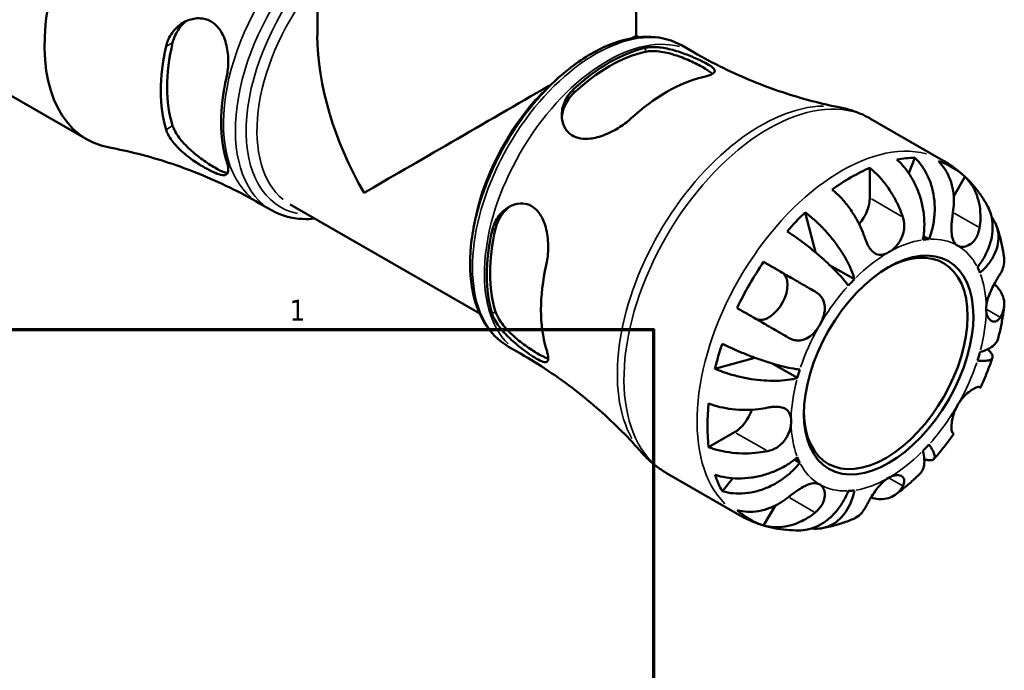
# Model space of a CAD drawing. Header units: inches. Extents: x 0.1 to 36.2, y -4.8 to 24.8.
# Tile 11 of 12: x 30.6 to 35.1, y 19.5 to 22.4. Entities that reach past the tile are written whole.
import ezdxf

# ---------------------------------------------------------------- set-up
doc = ezdxf.new("R2010")
doc.units = ezdxf.units.IN
doc.header["$MEASUREMENT"] = 0
for name, color, linetype, lineweight in [('Border (ANSI)', 7, 'Continuous', 70), ('Visible (ANSI)', 7, 'Continuous', 50), ('Visible Narrow (ANSI)', 7, 'Continuous', 35)]:
    doc.layers.add(name, color=color, linetype=linetype, lineweight=lineweight)
doc.styles.add('Note Text (ANSI)', font='tahoma.ttf')

# ---------------------------------------------------------------- blocks, each defined once
blk = doc.blocks.new('Borders Default Border')
at = {"layer": 'Border (ANSI)', "flags": 128}
blk.add_lwpolyline([(0.5, 1), (0.5, 21), (33.5, 21), (33.5, 1), (0.5, 1)], dxfattribs=at)
at = {"layer": 'Border (ANSI)', "color": 5, "true_color": 0x0000ff, "insert": (31.8537, 21.04), "char_height": 0.0945, "attachment_point": 7, "style": 'Note Text (ANSI)'}
blk.add_mtext('1', dxfattribs=at)

msp = doc.modelspace()

# ---------------------------------------------------------------- linework, layer by layer
at = {"layer": 'Visible (ANSI)'}
for p, q in [((31.9791, 22.3294), (31.9791, 22.7191)), ((33.4221, 22.3294), (33.4221, 22.7191)), ((33.4221, 22.3294), (33.4338, 22.3228)), ((33.6294, 22.2848), (33.6834, 22.2537)), ((30.5887, 22.0611), (30.9371, 21.8605)), ((34.482, 21.9539), (34.8126, 21.7636)), ((34.6823, 21.7767), (34.6549, 21.7073)), ((34.4787, 21.7313), (34.4787, 21.595)), ((34.9093, 21.6915), (34.8582, 21.6029)), ((31.7179, 21.571), (31.7719, 21.5399)), ((31.8562, 21.5661), (32.7137, 21.0723)), ((34.1861, 21.5299), (34.2324, 21.3495)), ((34.7463, 21.4089), (34.7218, 21.423)), ((33.9983, 21.3061), (34.0816, 21.2577)), ((34.4088, 21.2277), (34.297, 21.292)), ((32.8446, 20.9221), (32.8986, 20.891)), ((33.9582, 20.8727), (33.7778, 20.8228)), ((34.1508, 20.7808), (34.0367, 20.8465)), ((33.8672, 20.5359), (33.7494, 20.4681)), ((34.1621, 20.3971), (34.1376, 20.4113)), ((33.5588, 20.3508), (33.8894, 20.1604)), ((33.8582, 20.3272), (33.8115, 20.2685)), ((34.0499, 20.2029), (33.9983, 20.1136))]:
    msp.add_line(p, q, dxfattribs=at)
for centre, major_axis, ratio, start_param, end_param in [((31.3987, 22.6621), (0.4616, 0.8016), 0.578093, 0.012158, 3.34209), ((32.7006, 21.9123), (-0.5107, 0.8834), 0.576978, 0.784431, 1.569829), ((32.7006, 21.9123), (0.7215, 0.4171), 0.001672, 0.000967, 0.234841), ((31.8406, 22.4076), (0.4022, 0.6983), 0.578093, 2.064319, 2.644203), ((31.8406, 22.4076), (0.3819, 0.6632), 0.578093, 2.048469, 2.660052), ((33.3015, 21.5663), (0.3924, 0.6814), 0.578093, 0.486083, 1.080846), ((33.3015, 21.5663), (0.3819, 0.6632), 0.578093, 0.477673, 1.089256), ((32.0998, 22.2584), (-0.3924, -0.6814), 0.578093, 5.198472, 5.793235), ((33.5607, 21.4171), (-0.4022, -0.6983), 0.578093, 3.635115, 4.214999), ((32.7006, 21.9123), (0.7215, 0.4171), 0.001672, 1.103518, 2.355228), ((34.3936, 20.9375), (0.4586, 0.7963), 0.578093, 0.323078, 0.458452), ((34.3936, 20.9375), (0.4586, 0.7963), 0.578093, 6.149835, 6.412668), ((34.3936, 20.9375), (0.4586, 0.7963), 0.578093, 0.652048, 0.914881), ((34.3936, 21.546), (-0.0601, -0.1043), 0.578093, 1.225147, 2.354261), ((34.3936, 20.9375), (0.4586, 0.7963), 0.578093, 1.108477, 1.243851), ((33.3015, 21.5663), (0.3924, 0.6814), 0.578093, 2.056879, 2.651642), ((33.3015, 21.5663), (0.3819, 0.6632), 0.578093, 2.048469, 2.660052), ((34.5508, 20.8469), (0.2613, 0.4538), 0.578093, 2.371706, 7.053072), ((34.5639, 20.8394), (0.3114, 0.5407), 0.578093, 0.357192, 0.424339), ((34.3936, 20.9375), (0.4586, 0.7963), 0.578093, 1.437446, 1.700279), ((33.5607, 21.4171), (-0.4022, -0.6983), 0.578093, 5.205911, 5.785795), ((34.0214, 21.1534), (0.0601, 0.1043), 0.578093, 3.20583, 6.281252), ((34.5639, 20.8394), (0.3114, 0.5407), 0.578093, 5.854979, 5.922126), ((34.5639, 20.8394), (-0.3114, -0.5407), 0.578093, 4.284183, 4.35133), ((34.3936, 20.9375), (0.4586, 0.7963), 0.578093, 1.893875, 2.029249), ((34.5639, 20.8394), (0.3114, 0.5407), 0.578093, 5.069581, 5.136728), ((34.5639, 20.8394), (-0.3114, -0.5407), 0.578093, 5.069581, 5.136728), ((34.3936, 20.9375), (0.4586, 0.7963), 0.578093, 2.222845, 2.485677), ((33.8672, 20.6343), (-0.0601, -0.1043), 0.578093, 0.783464, 1.919861), ((34.5639, 20.8394), (0.3114, 0.5407), 0.578093, 4.284183, 4.35133), ((34.5639, 20.8394), (-0.3114, -0.5407), 0.578093, 5.854979, 5.922126), ((34.3936, 20.9375), (-0.4586, -0.7963), 0.578093, 5.820866, 5.956239), ((34.5639, 20.8394), (-0.3114, -0.5407), 0.578093, 0.357192, 0.424339), ((34.3936, 20.9375), (-0.4586, -0.7963), 0.578093, 6.149835, 6.412668)]:
    msp.add_ellipse(centre, major_axis=major_axis, ratio=ratio, start_param=start_param, end_param=end_param, dxfattribs=at)
msp.add_ellipse((34.5639, 20.8394), major_axis=(0.2705, 0.4698), ratio=0.578093, dxfattribs=at)
for points, knots in [([(31.2945, 22.2815), (31.2964, 22.29), (31.299, 22.2983), (31.3103, 22.3269), (31.3223, 22.3454), (31.3529, 22.3772), (31.3719, 22.3901), (31.411, 22.4059), (31.4309, 22.4095), (31.4655, 22.407), (31.48, 22.4031), (31.5062, 22.3896), (31.5177, 22.3805), (31.5399, 22.3555), (31.5496, 22.3391), (31.5661, 22.2983), (31.5716, 22.2733), (31.577, 22.2215), (31.5766, 22.1945), (31.572, 22.1592), (31.5703, 22.1498), (31.5682, 22.1406)], [-1.650504, -1.650504, -1.650504, -1.650504, -1.578252, -1.578252, -1.390969, -1.390969, -1.191276, -1.191276, -1.009245, -1.009245, -0.871368, -0.871368, -0.740909, -0.740909, -0.583385, -0.583385, -0.388393, -0.388393, -0.185207, -0.185207, -0.107611, -0.107611, -0.107611, -0.107611]), ([(31.3245, 22.2988), (31.3299, 22.3215), (31.34, 22.3438), (31.3637, 22.3758), (31.3754, 22.3873), (31.3878, 22.3964)], [-0.7367736, -0.7367736, -0.7367736, -0.7367736, -0.5452534, -0.5452534, -0.4095009, -0.4095009, -0.4095009, -0.4095009]), ([(33.6294, 22.2848), (33.5872, 22.3091), (33.539, 22.3224), (33.4342, 22.3267), (33.3773, 22.3167), (33.2593, 22.2737), (33.198, 22.2396), (33.0789, 22.1509), (33.021, 22.0963), (32.9149, 21.9724), (32.8665, 21.9033), (32.7838, 21.7575), (32.7495, 21.6808), (32.6982, 21.5272), (32.6813, 21.4503), (32.6669, 21.3035), (32.6696, 21.2336), (32.6952, 21.1083), (32.7181, 21.0528), (32.7765, 20.9721), (32.8082, 20.9431), (32.8446, 20.9221)], [5.499721, 5.499721, 5.499721, 5.499721, 5.792936, 5.792936, 6.101946, 6.101946, 6.42768, 6.42768, 6.755542, 6.755542, 7.0821, 7.0821, 7.408096, 7.408096, 7.734733, 7.734733, 8.062654, 8.062654, 8.387773, 8.387773, 8.641314, 8.641314, 8.641314, 8.641314]), ([(33.4645, 22.2747), (33.4704, 22.2761), (33.4767, 22.277), (33.5018, 22.2792), (33.5227, 22.278), (33.5666, 22.2708), (33.5896, 22.2648), (33.6333, 22.2508), (33.6538, 22.243), (33.6887, 22.2284), (33.7031, 22.2219), (33.729, 22.2093), (33.7401, 22.2034), (33.7608, 22.191), (33.7687, 22.1851), (33.7787, 22.173), (33.7787, 22.1673), (33.7684, 22.157), (33.7587, 22.1523), (33.7384, 22.1459), (33.7314, 22.144), (33.7236, 22.1422)], [-1.633437, -1.633437, -1.633437, -1.633437, -1.566387, -1.566387, -1.37957, -1.37957, -1.194247, -1.194247, -1.02752, -1.02752, -0.895173, -0.895173, -0.762136, -0.762136, -0.592512, -0.592512, -0.379303, -0.379303, -0.179073, -0.179073, -0.091234, -0.091234, -0.091234, -0.091234]), ([(33.4645, 22.2568), (33.4814, 22.2604), (33.5027, 22.2609), (33.5488, 22.2555), (33.5737, 22.2496), (33.619, 22.2353), (33.6426, 22.2262), (33.6867, 22.2065), (33.7072, 22.196), (33.74, 22.1771), (33.754, 22.1678), (33.7643, 22.1586), (33.7653, 22.1577), (33.7663, 22.1568)], [0.7097623, 0.7097623, 0.7097623, 0.7097623, 0.9012825, 0.9012825, 1.0928028, 1.0928028, 1.2696693, 1.2696693, 1.4465359, 1.4465359, 1.6234025, 1.6234025, 1.6444877, 1.6444877, 1.6444877, 1.6444877]), ([(33.6834, 22.2537), (33.7266, 22.2289), (33.7706, 22.2054), (33.8597, 22.1619), (33.9046, 22.1418), (33.9947, 22.105), (34.0398, 22.0883), (34.1293, 22.0585), (34.1737, 22.0453), (34.2611, 22.0224), (34.3042, 22.0126), (34.3461, 22.0044)], [5.4997209, 5.4997209, 5.4997209, 5.4997209, 5.5387911, 5.5387911, 5.5778613, 5.5778613, 5.6169315, 5.6169315, 5.6560017, 5.6560017, 5.695072, 5.695072, 5.695072, 5.695072]), ([(33.3978, 21.9546), (33.3913, 21.9486), (33.3844, 21.9428), (33.3589, 21.9228), (33.3385, 21.9097), (33.294, 21.8863), (33.2696, 21.8764), (33.2235, 21.8645), (33.2016, 21.8618), (33.1658, 21.8648), (33.1515, 21.8685), (33.1268, 21.8809), (33.1166, 21.8891), (33.0984, 21.9114), (33.0917, 21.9259), (33.0836, 21.9613), (33.084, 21.9826), (33.0942, 22.0254), (33.1044, 22.0467), (33.1249, 22.0733), (33.1314, 22.0804), (33.1386, 22.0871)], [-1.647083, -1.647083, -1.647083, -1.647083, -1.57399, -1.57399, -1.390439, -1.390439, -1.190465, -1.190465, -1.007859, -1.007859, -0.870138, -0.870138, -0.740397, -0.740397, -0.584174, -0.584174, -0.389083, -0.389083, -0.185443, -0.185443, -0.104162, -0.104162, -0.104162, -0.104162]), ([(33.0853, 21.9602), (33.0865, 21.9772), (33.0908, 21.995), (33.1074, 22.0333), (33.1217, 22.0532), (33.1386, 22.0691)], [0.3930817, 0.3930817, 0.3930817, 0.3930817, 0.5452534, 0.5452534, 0.7367736, 0.7367736, 0.7367736, 0.7367736]), ([(34.482, 21.9539), (34.4736, 21.9588), (34.4649, 21.9634), (34.4475, 21.9719), (34.4386, 21.9759), (34.4206, 21.9833), (34.4115, 21.9866), (34.393, 21.9928), (34.3837, 21.9955), (34.365, 22.0005), (34.3556, 22.0026), (34.3461, 22.0044)], [5.4997209, 5.4997209, 5.4997209, 5.4997209, 5.5387911, 5.5387911, 5.5778613, 5.5778613, 5.6169315, 5.6169315, 5.6560017, 5.6560017, 5.695072, 5.695072, 5.695072, 5.695072]), ([(31.5736, 21.7088), (31.5693, 21.709), (31.5641, 21.71), (31.5463, 21.7158), (31.5313, 21.7232), (31.4985, 21.7421), (31.4791, 21.7546), (31.44, 21.7829), (31.4203, 21.7988), (31.3853, 21.8309), (31.3677, 21.8495), (31.34, 21.8868), (31.3299, 21.9056), (31.3245, 21.9221)], [1.177716, 1.177716, 1.177716, 1.177716, 1.269669, 1.269669, 1.446536, 1.446536, 1.623402, 1.623402, 1.800269, 1.800269, 1.991789, 1.991789, 2.183309, 2.183309, 2.183309, 2.183309]), ([(31.5682, 21.7639), (31.5697, 21.7591), (31.571, 21.7545), (31.5755, 21.7362), (31.5768, 21.7249), (31.5744, 21.7066), (31.5699, 21.7007), (31.5548, 21.6975), (31.5455, 21.6988), (31.524, 21.7057), (31.5128, 21.7103), (31.4875, 21.7226), (31.4738, 21.73), (31.4411, 21.7494), (31.4223, 21.7618), (31.3818, 21.7917), (31.3607, 21.8098), (31.3265, 21.8462), (31.3129, 21.8644), (31.2998, 21.89), (31.2967, 21.8975), (31.2945, 21.9048)], [-1.636739, -1.636739, -1.636739, -1.636739, -1.581285, -1.581285, -1.403823, -1.403823, -1.196099, -1.196099, -1.029644, -1.029644, -0.896961, -0.896961, -0.763085, -0.763085, -0.59209, -0.59209, -0.378442, -0.378442, -0.178804, -0.178804, -0.094753, -0.094753, -0.094753, -0.094753]), ([(31.0387, 21.8234), (31.0814, 21.8154), (31.1254, 21.8058), (31.2148, 21.783), (31.2603, 21.7698), (31.352, 21.7398), (31.3983, 21.7229), (31.4907, 21.6855), (31.5369, 21.665), (31.6283, 21.6205), (31.6736, 21.5965), (31.7179, 21.571)], [3.7245599, 3.7245599, 3.7245599, 3.7245599, 3.7646594, 3.7646594, 3.8047588, 3.8047588, 3.8448582, 3.8448582, 3.8849577, 3.8849577, 3.9250571, 3.9250571, 3.9250571, 3.9250571]), ([(34.7189, 21.4063), (34.7223, 21.423), (34.7246, 21.442), (34.726, 21.4809), (34.7252, 21.5009), (34.7212, 21.5375), (34.7177, 21.5575), (34.7078, 21.5969), (34.7013, 21.6162), (34.6874, 21.6504), (34.6787, 21.6685), (34.6588, 21.7023), (34.6478, 21.7181), (34.6263, 21.7445), (34.614, 21.7575), (34.6011, 21.7689)], [3.4105526, 3.4105526, 3.4105526, 3.4105526, 3.5529946, 3.5529946, 3.6954366, 3.6954366, 3.837344, 3.837344, 3.9792514, 3.9792514, 4.1208328, 4.1208328, 4.2624142, 4.2624142, 4.4001446, 4.4001446, 4.4001446, 4.4001446]), ([(34.6823, 21.7767), (34.6945, 21.7653), (34.7057, 21.7522), (34.7246, 21.7256), (34.734, 21.7096), (34.7497, 21.6754), (34.7561, 21.6571), (34.7652, 21.6224), (34.7688, 21.6028), (34.7726, 21.5628), (34.7728, 21.5425), (34.7705, 21.5053), (34.7678, 21.485), (34.759, 21.4453), (34.753, 21.4259), (34.7463, 21.4089)], [0.1450627, 0.1450627, 0.1450627, 0.1450627, 0.2827931, 0.2827931, 0.4243745, 0.4243745, 0.5659559, 0.5659559, 0.7078633, 0.7078633, 0.8497707, 0.8497707, 0.9922127, 0.9922127, 1.1346547, 1.1346547, 1.1346547, 1.1346547]), ([(34.855, 21.531), (34.8571, 21.5446), (34.8584, 21.5588), (34.8593, 21.5922), (34.858, 21.6112), (34.8526, 21.6448), (34.8481, 21.6625), (34.8356, 21.6958), (34.8276, 21.7114), (34.8108, 21.7373), (34.8005, 21.7501), (34.7889, 21.7613)], [3.7718763, 3.7718763, 3.7718763, 3.7718763, 3.8754858, 3.8754858, 4.0182398, 4.0182398, 4.1598984, 4.1598984, 4.3015569, 4.3015569, 4.4385695, 4.4385695, 4.4385695, 4.4385695]), ([(35.0085, 21.564), (34.9996, 21.5798), (34.9898, 21.5953), (34.9686, 21.6255), (34.9571, 21.6403), (34.9325, 21.6686), (34.9193, 21.6823), (34.8913, 21.7082), (34.8765, 21.7205), (34.8455, 21.7433), (34.8294, 21.7539), (34.8126, 21.7636)], [5.1710891, 5.1710891, 5.1710891, 5.1710891, 5.2368155, 5.2368155, 5.3025418, 5.3025418, 5.3682682, 5.3682682, 5.4339945, 5.4339945, 5.4997209, 5.4997209, 5.4997209, 5.4997209]), ([(34.4787, 21.7313), (34.4923, 21.7202), (34.5056, 21.7077), (34.5294, 21.6825), (34.5422, 21.6674), (34.566, 21.6352), (34.577, 21.6181), (34.5956, 21.5858), (34.6049, 21.5675), (34.6187, 21.5355), (34.6238, 21.522), (34.6281, 21.509)], [0.1450696, 0.1450696, 0.1450696, 0.1450696, 0.2820822, 0.2820822, 0.4237407, 0.4237407, 0.5653993, 0.5653993, 0.7081533, 0.7081533, 0.8117628, 0.8117628, 0.8117628, 0.8117628]), ([(34.9093, 21.6915), (34.9209, 21.6802), (34.9312, 21.6674), (34.948, 21.6415), (34.956, 21.6259), (34.9685, 21.5927), (34.973, 21.575), (34.9784, 21.5413), (34.9797, 21.5223), (34.9788, 21.4889), (34.9775, 21.4747), (34.9754, 21.4611)], [0.1450696, 0.1450696, 0.1450696, 0.1450696, 0.2820822, 0.2820822, 0.4237407, 0.4237407, 0.5653993, 0.5653993, 0.7081533, 0.7081533, 0.8117628, 0.8117628, 0.8117628, 0.8117628]), ([(34.4578, 21.411), (34.4535, 21.4239), (34.4484, 21.4375), (34.4346, 21.4694), (34.4253, 21.4877), (34.4067, 21.5201), (34.3957, 21.5371), (34.3719, 21.5693), (34.3591, 21.5844), (34.3353, 21.6097), (34.322, 21.6221), (34.3084, 21.6332)], [3.7718763, 3.7718763, 3.7718763, 3.7718763, 3.8754858, 3.8754858, 4.0182398, 4.0182398, 4.1598984, 4.1598984, 4.3015569, 4.3015569, 4.4385695, 4.4385695, 4.4385695, 4.4385695]), ([(32.77, 21.4486), (32.7718, 21.4565), (32.7741, 21.4641), (32.7847, 21.4923), (32.7962, 21.5108), (32.8244, 21.5413), (32.841, 21.5533), (32.875, 21.5678), (32.892, 21.5712), (32.9221, 21.5693), (32.9349, 21.5657), (32.9588, 21.5529), (32.9695, 21.5438), (32.9906, 21.5181), (32.9998, 21.5004), (33.0153, 21.4564), (33.0203, 21.4291), (33.0242, 21.3751), (33.0234, 21.3485), (33.0188, 21.3121), (33.017, 21.3013), (33.0147, 21.291)], [-1.633437, -1.633437, -1.633437, -1.633437, -1.566387, -1.566387, -1.37957, -1.37957, -1.194247, -1.194247, -1.02752, -1.02752, -0.895173, -0.895173, -0.762136, -0.762136, -0.592512, -0.592512, -0.379303, -0.379303, -0.179073, -0.179073, -0.091234, -0.091234, -0.091234, -0.091234]), ([(34.9656, 21.2817), (34.977, 21.296), (34.9881, 21.3123), (35.0069, 21.3462), (35.0145, 21.3637), (35.0254, 21.3959), (35.0298, 21.4136), (35.0344, 21.4486), (35.0348, 21.466), (35.0322, 21.4968), (35.0291, 21.5132), (35.02, 21.5413), (35.0146, 21.5533), (35.0085, 21.564)], [3.4105526, 3.4105526, 3.4105526, 3.4105526, 3.5529946, 3.5529946, 3.6954366, 3.6954366, 3.837344, 3.837344, 3.9792514, 3.9792514, 4.1208328, 4.1208328, 4.2358853, 4.2358853, 4.2358853, 4.2358853]), ([(31.7719, 21.5399), (31.8141, 21.5156), (31.8623, 21.5023), (31.9311, 21.4995), (31.9492, 21.5001), (31.9675, 21.5019)], [2.3581282, 2.3581282, 2.3581282, 2.3581282, 2.651343, 2.651343, 2.7533333, 2.7533333, 2.7533333, 2.7533333]), ([(32.7855, 21.4575), (32.7908, 21.4802), (32.801, 21.5025), (32.8259, 21.5362), (32.8394, 21.5489), (32.8536, 21.5585)], [0.7097623, 0.7097623, 0.7097623, 0.7097623, 0.9012825, 0.9012825, 1.054488, 1.054488, 1.054488, 1.054488]), ([(34.1861, 21.5299), (34.2005, 21.5193), (34.2148, 21.5075), (34.2413, 21.4841), (34.2557, 21.4702), (34.2835, 21.4409), (34.2969, 21.4256), (34.3201, 21.3967), (34.3321, 21.3806), (34.354, 21.3481), (34.3639, 21.3317), (34.3801, 21.3022), (34.3879, 21.2862), (34.4006, 21.2554), (34.4055, 21.2406), (34.4088, 21.2277)], [0.1450627, 0.1450627, 0.1450627, 0.1450627, 0.2827931, 0.2827931, 0.4243745, 0.4243745, 0.5659559, 0.5659559, 0.7078633, 0.7078633, 0.8497707, 0.8497707, 0.9922127, 0.9922127, 1.1346547, 1.1346547, 1.1346547, 1.1346547]), ([(34.8759, 21.3798), (34.8716, 21.3822), (34.8678, 21.3855), (34.861, 21.3937), (34.8581, 21.3988), (34.8525, 21.4129), (34.8503, 21.4226), (34.8481, 21.4439), (34.8479, 21.4552), (34.8486, 21.4752), (34.8492, 21.4837), (34.8508, 21.5005), (34.8518, 21.5087), (34.8535, 21.5217), (34.8542, 21.5264), (34.855, 21.531)], [0, 0, 0, 0, 0.0649002, 0.0649002, 0.1342346, 0.1342346, 0.2334593, 0.2334593, 0.3268314, 0.3268314, 0.3920812, 0.3920812, 0.4555741, 0.4555741, 0.4925727, 0.4925727, 0.4925727, 0.4925727]), ([(34.6281, 21.509), (34.6282, 21.5087), (34.6283, 21.5083), (34.6305, 21.5015), (34.6321, 21.4948), (34.6341, 21.4821), (34.6345, 21.476), (34.6346, 21.4626), (34.634, 21.4552), (34.6306, 21.4353), (34.6265, 21.4231), (34.6144, 21.3983), (34.606, 21.3864), (34.5863, 21.365), (34.5751, 21.356), (34.5639, 21.3495)], [-0.4957971, -0.4957971, -0.4957971, -0.4957971, -0.4929032, -0.4929032, -0.4382918, -0.4382918, -0.3907092, -0.3907092, -0.333219, -0.333219, -0.2348647, -0.2348647, -0.1213705, -0.1213705, 0, 0, 0, 0]), ([(35.0291, 21.5101), (35.0318, 21.5066), (35.0343, 21.503), (35.0439, 21.4883), (35.0502, 21.4752), (35.0585, 21.448), (35.0606, 21.4338), (35.0612, 21.4074), (35.0597, 21.3927), (35.0525, 21.3632), (35.0468, 21.3486), (35.0333, 21.3221), (35.0242, 21.3079), (35.0024, 21.2807), (34.9897, 21.2677), (34.9769, 21.2565)], [0.2384591, 0.2384591, 0.2384591, 0.2384591, 0.2827931, 0.2827931, 0.4243745, 0.4243745, 0.5659559, 0.5659559, 0.7078633, 0.7078633, 0.8497707, 0.8497707, 0.9922127, 0.9922127, 1.1346547, 1.1346547, 1.1346547, 1.1346547]), ([(34.3814, 21.1988), (34.3747, 21.2081), (34.3661, 21.219), (34.3462, 21.2422), (34.3348, 21.2544), (34.3124, 21.2773), (34.2992, 21.2902), (34.2711, 21.3162), (34.2562, 21.3293), (34.2282, 21.3531), (34.2125, 21.366), (34.1806, 21.3909), (34.1644, 21.403), (34.1354, 21.4238), (34.12, 21.4344), (34.1049, 21.4442)], [3.4105526, 3.4105526, 3.4105526, 3.4105526, 3.5529946, 3.5529946, 3.6954366, 3.6954366, 3.837344, 3.837344, 3.9792514, 3.9792514, 4.1208328, 4.1208328, 4.2624142, 4.2624142, 4.4001446, 4.4001446, 4.4001446, 4.4001446]), ([(34.9754, 21.4611), (34.9746, 21.4564), (34.9737, 21.4517), (34.9705, 21.4395), (34.968, 21.4322), (34.9615, 21.4182), (34.9577, 21.4116), (34.9472, 21.3976), (34.9403, 21.3909), (34.9233, 21.3793), (34.9132, 21.3755), (34.8933, 21.3733), (34.8838, 21.3751), (34.8759, 21.3798)], [-0.4928721, -0.4928721, -0.4928721, -0.4928721, -0.4551367, -0.4551367, -0.3918022, -0.3918022, -0.3264501, -0.3264501, -0.2361808, -0.2361808, -0.121278, -0.121278, 0, 0, 0, 0]), ([(35.0862, 21.3251), (35.085, 21.3346), (35.0835, 21.3442), (35.0802, 21.3633), (35.0784, 21.3729), (35.0743, 21.3919), (35.0721, 21.4014), (35.0672, 21.4204), (35.0645, 21.4299), (35.0588, 21.4488), (35.0557, 21.4582), (35.0524, 21.4676)], [4.85396, 4.85396, 4.85396, 4.85396, 4.8912995, 4.8912995, 4.9286391, 4.9286391, 4.9659786, 4.9659786, 5.0033181, 5.0033181, 5.0406577, 5.0406577, 5.0406577, 5.0406577]), ([(34.5639, 21.3495), (34.557, 21.3456), (34.5502, 21.3426), (34.5361, 21.3385), (34.529, 21.3377), (34.5122, 21.3391), (34.5031, 21.3429), (34.489, 21.3542), (34.4837, 21.36), (34.4757, 21.3714), (34.4728, 21.3763), (34.4675, 21.3864), (34.4652, 21.3915), (34.4611, 21.4014), (34.4594, 21.4061), (34.4578, 21.411)], [0, 0, 0, 0, 0.0739706, 0.0739706, 0.1553558, 0.1553558, 0.272926, 0.272926, 0.3523339, 0.3523339, 0.4033426, 0.4033426, 0.4503677, 0.4503677, 0.4901207, 0.4901207, 0.4901207, 0.4901207]), ([(33.9983, 21.3061), (34.0138, 21.2971), (34.0301, 21.2877), (34.061, 21.2699), (34.0785, 21.2598), (34.1136, 21.2396), (34.1312, 21.2294), (34.163, 21.211), (34.1802, 21.2011), (34.2087, 21.1846), (34.2203, 21.1779), (34.231, 21.1717)], [0.1450696, 0.1450696, 0.1450696, 0.1450696, 0.2820822, 0.2820822, 0.4237407, 0.4237407, 0.5653993, 0.5653993, 0.7081533, 0.7081533, 0.8117628, 0.8117628, 0.8117628, 0.8117628]), ([(35.0693, 21.253), (35.0741, 21.2607), (35.0781, 21.2689), (35.0851, 21.2888), (35.0871, 21.3006), (35.0871, 21.3158), (35.0868, 21.3204), (35.0862, 21.3251)], [3.7718763, 3.7718763, 3.7718763, 3.7718763, 3.8754858, 3.8754858, 4.0182398, 4.0182398, 4.0768073, 4.0768073, 4.0768073, 4.0768073]), ([(35.0051, 21.0935), (35.0051, 21.1006), (35.0058, 21.1081), (35.0085, 21.1242), (35.0106, 21.1328), (35.0179, 21.1559), (35.024, 21.1704), (35.0356, 21.1942), (35.0406, 21.2037), (35.0491, 21.2191), (35.0527, 21.2253), (35.0595, 21.2368), (35.0627, 21.2422), (35.0669, 21.2491), (35.0682, 21.2511), (35.0693, 21.253)], [-2.1133292, -2.1133292, -2.1133292, -2.1133292, -2.0466916, -2.0466916, -1.9751602, -1.9751602, -1.8558215, -1.8558215, -1.7716513, -1.7716513, -1.7101269, -1.7101269, -1.6476957, -1.6476957, -1.6212134, -1.6212134, -1.6212134, -1.6212134]), ([(35.042, 21.2061), (35.0509, 21.1978), (35.0585, 21.1892), (35.0715, 21.171), (35.0776, 21.1598), (35.0854, 21.1369), (35.0872, 21.1252), (35.0871, 21.1037), (35.0851, 21.0919), (35.0781, 21.072), (35.0741, 21.0638), (35.0693, 21.0561)], [0.1634084, 0.1634084, 0.1634084, 0.1634084, 0.2820822, 0.2820822, 0.4237407, 0.4237407, 0.5653993, 0.5653993, 0.7081533, 0.7081533, 0.8117628, 0.8117628, 0.8117628, 0.8117628]), ([(34.231, 21.1717), (34.2347, 21.1695), (34.2383, 21.1672), (34.2473, 21.1604), (34.2524, 21.1556), (34.2613, 21.1448), (34.265, 21.1389), (34.272, 21.1236), (34.2743, 21.1139), (34.2759, 21.0908), (34.2742, 21.0772), (34.2662, 21.0487), (34.2599, 21.0342), (34.2519, 21.0204)], [-0.4928721, -0.4928721, -0.4928721, -0.4928721, -0.4551367, -0.4551367, -0.3918022, -0.3918022, -0.3264501, -0.3264501, -0.2361808, -0.2361808, -0.121278, -0.121278, 0, 0, 0, 0]), ([(33.0147, 20.9143), (33.0166, 20.9079), (33.0182, 20.902), (33.0227, 20.8827), (33.0239, 20.872), (33.0219, 20.8565), (33.0183, 20.8523), (33.0055, 20.8515), (32.9969, 20.8543), (32.9764, 20.8647), (32.966, 20.8709), (32.9429, 20.8859), (32.9306, 20.8944), (32.9023, 20.9155), (32.8863, 20.9281), (32.8515, 20.9581), (32.8332, 20.9758), (32.8013, 21.0125), (32.7879, 21.0317), (32.7751, 21.0576), (32.7722, 21.0648), (32.77, 21.0718)], [-1.647083, -1.647083, -1.647083, -1.647083, -1.57399, -1.57399, -1.390439, -1.390439, -1.190465, -1.190465, -1.007859, -1.007859, -0.870138, -0.870138, -0.740397, -0.740397, -0.584174, -0.584174, -0.389083, -0.389083, -0.185443, -0.185443, -0.104162, -0.104162, -0.104162, -0.104162]), ([(33.0233, 20.8694), (33.0219, 20.8698), (33.0205, 20.8702), (33.0073, 20.8745), (32.9923, 20.8819), (32.9758, 20.8913), (32.9594, 20.9008), (32.94, 20.9133), (32.9009, 20.9416), (32.8812, 20.9574), (32.8462, 20.9895), (32.8287, 21.0082), (32.801, 21.0455), (32.7908, 21.0643), (32.7855, 21.0808)], [-0.1992366, -0.1992366, -0.1992366, -0.1992366, -0.1768666, -0.1768666, 0, 0, 0, 0.1768666, 0.1768666, 0.3537331, 0.3537331, 0.5452534, 0.5452534, 0.7367736, 0.7367736, 0.7367736, 0.7367736]), ([(34.1106, 20.9631), (34.0999, 20.9693), (34.0882, 20.976), (34.0598, 20.9925), (34.0426, 21.0024), (34.0108, 21.0208), (33.9932, 21.031), (33.9581, 21.0513), (33.9406, 21.0614), (33.9097, 21.0792), (33.8934, 21.0885), (33.8779, 21.0975)], [3.7718763, 3.7718763, 3.7718763, 3.7718763, 3.8754858, 3.8754858, 4.0182398, 4.0182398, 4.1598984, 4.1598984, 4.3015569, 4.3015569, 4.4385695, 4.4385695, 4.4385695, 4.4385695]), ([(35.0693, 21.0561), (35.0675, 21.0532), (35.0656, 21.0505), (35.0605, 21.0446), (35.0573, 21.0418), (35.0503, 21.0376), (35.0466, 21.0363), (35.0375, 21.0354), (35.0321, 21.0368), (35.0209, 21.0438), (35.0154, 21.0506), (35.0074, 21.0688), (35.0051, 21.0804), (35.0051, 21.0935)], [-0.4934501, -0.4934501, -0.4934501, -0.4934501, -0.4521019, -0.4521019, -0.3912912, -0.3912912, -0.3271404, -0.3271404, -0.2360274, -0.2360274, -0.1212991, -0.1212991, 0, 0, 0, 0]), ([(35.0593, 20.9596), (35.0618, 20.9691), (35.0641, 20.9786), (35.0685, 20.9977), (35.0705, 21.0072), (35.0744, 21.0263), (35.0762, 21.0359), (35.0796, 21.055), (35.0811, 21.0646), (35.084, 21.0838), (35.0852, 21.0934), (35.0864, 21.1031)], [4.3776874, 4.3776874, 4.3776874, 4.3776874, 4.4152593, 4.4152593, 4.4528311, 4.4528311, 4.490403, 4.490403, 4.5279749, 4.5279749, 4.5655468, 4.5655468, 4.5655468, 4.5655468]), ([(34.2519, 21.0204), (34.2476, 21.0131), (34.2429, 21.006), (34.2324, 20.9921), (34.2266, 20.9855), (34.2116, 20.9711), (34.2021, 20.9642), (34.1826, 20.9545), (34.1728, 20.9516), (34.1557, 20.95), (34.1487, 20.9503), (34.135, 20.9527), (34.1283, 20.9547), (34.118, 20.9591), (34.1142, 20.961), (34.1106, 20.9631)], [0, 0, 0, 0, 0.0649002, 0.0649002, 0.1342346, 0.1342346, 0.2334593, 0.2334593, 0.3268314, 0.3268314, 0.3920812, 0.3920812, 0.4555741, 0.4555741, 0.4925727, 0.4925727, 0.4925727, 0.4925727]), ([(34.9769, 20.898), (34.9897, 20.9015), (35.0024, 20.9061), (35.0242, 20.9169), (35.0333, 20.9231), (35.0468, 20.9355), (35.0525, 20.9428), (35.0575, 20.9535), (35.0585, 20.9566), (35.0593, 20.9596)], [3.4105526, 3.4105526, 3.4105526, 3.4105526, 3.5529946, 3.5529946, 3.6954366, 3.6954366, 3.837344, 3.837344, 3.8914332, 3.8914332, 3.8914332, 3.8914332]), ([(33.8115, 20.936), (33.8275, 20.9279), (33.8445, 20.9198), (33.877, 20.9051), (33.8955, 20.8972), (33.933, 20.882), (33.9521, 20.8748), (33.9867, 20.8624), (34.0055, 20.8561), (34.042, 20.8448), (34.0597, 20.8398), (34.0908, 20.8318), (34.1071, 20.828), (34.137, 20.8222), (34.1508, 20.8202), (34.1621, 20.819)], [0.1450627, 0.1450627, 0.1450627, 0.1450627, 0.2827931, 0.2827931, 0.4243745, 0.4243745, 0.5659559, 0.5659559, 0.7078633, 0.7078633, 0.8497707, 0.8497707, 0.9922127, 0.9922127, 1.1346547, 1.1346547, 1.1346547, 1.1346547]), ([(35.0119, 20.9109), (35.0166, 20.9065), (35.0208, 20.9023), (35.0291, 20.8921), (35.0322, 20.8866), (35.0348, 20.8775), (35.0344, 20.8732), (35.0298, 20.8662), (35.0254, 20.8635), (35.0145, 20.8599), (35.0069, 20.8587), (34.9881, 20.858), (34.977, 20.8586), (34.9656, 20.8598)], [0.3313142, 0.3313142, 0.3313142, 0.3313142, 0.4243745, 0.4243745, 0.5659559, 0.5659559, 0.7078633, 0.7078633, 0.8497707, 0.8497707, 0.9922127, 0.9922127, 1.1346547, 1.1346547, 1.1346547, 1.1346547]), ([(33.4469, 20.4429), (33.4188, 20.4751), (33.3887, 20.5074), (33.325, 20.5715), (33.2913, 20.6034), (33.2206, 20.6658), (33.1836, 20.6964), (33.1065, 20.7559), (33.0666, 20.7847), (32.9842, 20.8398), (32.9419, 20.8661), (32.8986, 20.891)], [2.1627771, 2.1627771, 2.1627771, 2.1627771, 2.2018473, 2.2018473, 2.2409175, 2.2409175, 2.2799878, 2.2799878, 2.319058, 2.319058, 2.3581282, 2.3581282, 2.3581282, 2.3581282]), ([(34.9793, 20.7373), (34.9835, 20.7462), (34.9875, 20.7551), (34.9953, 20.7729), (34.9992, 20.7819), (35.0066, 20.7999), (35.0102, 20.8089), (35.0172, 20.827), (35.0207, 20.8361), (35.0273, 20.8544), (35.0305, 20.8635), (35.0336, 20.8727)], [4.0782174, 4.0782174, 4.0782174, 4.0782174, 4.1150242, 4.1150242, 4.1518309, 4.1518309, 4.1886377, 4.1886377, 4.2254445, 4.2254445, 4.2622512, 4.2622512, 4.2622512, 4.2622512]), ([(34.1508, 20.7808), (34.138, 20.7773), (34.1227, 20.7741), (34.0898, 20.7698), (34.0721, 20.7686), (34.0384, 20.7678), (34.0193, 20.7683), (33.9802, 20.771), (33.9602, 20.7734), (33.9236, 20.7791), (33.9036, 20.783), (33.8644, 20.7924), (33.8451, 20.798), (33.8116, 20.8091), (33.7942, 20.8156), (33.7778, 20.8228)], [3.4105526, 3.4105526, 3.4105526, 3.4105526, 3.5529946, 3.5529946, 3.6954366, 3.6954366, 3.837344, 3.837344, 3.9792514, 3.9792514, 4.1208328, 4.1208328, 4.2624142, 4.2624142, 4.4001446, 4.4001446, 4.4001446, 4.4001446]), ([(34.8759, 20.6583), (34.8801, 20.6657), (34.8848, 20.6728), (34.8952, 20.6867), (34.901, 20.6933), (34.9153, 20.7081), (34.924, 20.7156), (34.94, 20.7273), (34.9472, 20.7317), (34.9578, 20.737), (34.9617, 20.7385), (34.9681, 20.7403), (34.9706, 20.7407), (34.9737, 20.7404), (34.9746, 20.7401), (34.9754, 20.7397)], [0, 0, 0, 0, 0.0649002, 0.0649002, 0.1342346, 0.1342346, 0.2334593, 0.2334593, 0.3268314, 0.3268314, 0.3920812, 0.3920812, 0.4555741, 0.4555741, 0.4925727, 0.4925727, 0.4925727, 0.4925727]), ([(34.9754, 20.7397), (34.9775, 20.7385), (34.9788, 20.7377), (34.9797, 20.7371), (34.9784, 20.7378), (34.9752, 20.7396), (34.9747, 20.7399), (34.9741, 20.7402)], [3.7718763, 3.7718763, 3.7718763, 3.7718763, 3.8754858, 3.8754858, 4.0182398, 4.0182398, 4.043391, 4.043391, 4.043391, 4.043391]), ([(33.7494, 20.6649), (33.7658, 20.6587), (33.7832, 20.6535), (33.8171, 20.6455), (33.8365, 20.642), (33.8763, 20.6375), (33.8966, 20.6365), (33.9339, 20.6366), (33.9544, 20.6377), (33.9889, 20.6417), (34.0033, 20.644), (34.0166, 20.6468)], [0.1450696, 0.1450696, 0.1450696, 0.1450696, 0.2820822, 0.2820822, 0.4237407, 0.4237407, 0.5653993, 0.5653993, 0.7081533, 0.7081533, 0.8117628, 0.8117628, 0.8117628, 0.8117628]), ([(34.0166, 20.6468), (34.0217, 20.6478), (34.0268, 20.6487), (34.0391, 20.6503), (34.0462, 20.6509), (34.0602, 20.651), (34.0671, 20.6505), (34.0824, 20.6479), (34.0903, 20.6451), (34.1054, 20.6358), (34.1117, 20.6286), (34.1205, 20.6099), (34.1227, 20.5983), (34.1227, 20.5853)], [-0.4934501, -0.4934501, -0.4934501, -0.4934501, -0.4521019, -0.4521019, -0.3912912, -0.3912912, -0.3271404, -0.3271404, -0.2360274, -0.2360274, -0.1212991, -0.1212991, 0, 0, 0, 0]), ([(34.855, 20.5312), (34.8542, 20.5316), (34.8535, 20.5323), (34.8518, 20.5349), (34.8508, 20.5373), (34.8492, 20.5439), (34.8486, 20.548), (34.848, 20.5597), (34.8481, 20.5679), (34.8504, 20.5888), (34.853, 20.602), (34.8616, 20.63), (34.8679, 20.6446), (34.8759, 20.6583)], [-0.4928721, -0.4928721, -0.4928721, -0.4928721, -0.4551367, -0.4551367, -0.3918022, -0.3918022, -0.3264501, -0.3264501, -0.2361808, -0.2361808, -0.121278, -0.121278, 0, 0, 0, 0]), ([(34.1227, 20.5853), (34.1227, 20.5782), (34.122, 20.5706), (34.1192, 20.5546), (34.117, 20.5461), (34.1088, 20.5235), (34.1015, 20.5097), (34.0852, 20.4885), (34.0774, 20.4807), (34.0624, 20.469), (34.0557, 20.4647), (34.0415, 20.4574), (34.034, 20.4545), (34.0232, 20.4513), (34.0199, 20.4505), (34.0166, 20.4499)], [-2.1133292, -2.1133292, -2.1133292, -2.1133292, -2.0466916, -2.0466916, -1.9751602, -1.9751602, -1.8558215, -1.8558215, -1.7716513, -1.7716513, -1.7101269, -1.7101269, -1.6476957, -1.6476957, -1.6212134, -1.6212134, -1.6212134, -1.6212134]), ([(34.7688, 20.4142), (34.7752, 20.4214), (34.7815, 20.4288), (34.794, 20.4436), (34.8002, 20.4511), (34.8124, 20.4662), (34.8184, 20.4739), (34.8302, 20.4893), (34.8361, 20.4971), (34.8476, 20.5128), (34.8533, 20.5208), (34.8589, 20.5288)], [3.5917463, 3.5917463, 3.5917463, 3.5917463, 3.6285525, 3.6285525, 3.6653587, 3.6653587, 3.7021648, 3.7021648, 3.738971, 3.738971, 3.7757772, 3.7757772, 3.7757772, 3.7757772]), ([(34.8589, 20.5288), (34.8589, 20.5288), (34.8589, 20.5288), (34.8584, 20.5291), (34.8571, 20.5299), (34.855, 20.5312)], [0.6863937, 0.6863937, 0.6863937, 0.6863937, 0.7081533, 0.7081533, 0.8117628, 0.8117628, 0.8117628, 0.8117628]), ([(34.0166, 20.4499), (34.0033, 20.4471), (33.9889, 20.4448), (33.9544, 20.4408), (33.9339, 20.4397), (33.8966, 20.4396), (33.8763, 20.4406), (33.8365, 20.4451), (33.8171, 20.4486), (33.7832, 20.4566), (33.7658, 20.4618), (33.7494, 20.4681)], [3.7718763, 3.7718763, 3.7718763, 3.7718763, 3.8754858, 3.8754858, 4.0182398, 4.0182398, 4.1598984, 4.1598984, 4.3015569, 4.3015569, 4.4385695, 4.4385695, 4.4385695, 4.4385695]), ([(34.7064, 20.3484), (34.7087, 20.3506), (34.7108, 20.3531), (34.7177, 20.3629), (34.7212, 20.3715), (34.7252, 20.3895), (34.726, 20.4005), (34.7246, 20.4249), (34.7223, 20.4382), (34.7189, 20.4511)], [0.6531237, 0.6531237, 0.6531237, 0.6531237, 0.7078633, 0.7078633, 0.8497707, 0.8497707, 0.9922127, 0.9922127, 1.1346547, 1.1346547, 1.1346547, 1.1346547]), ([(34.7463, 20.48), (34.753, 20.4707), (34.759, 20.4612), (34.7678, 20.4446), (34.7705, 20.4373), (34.7728, 20.426), (34.7726, 20.4208), (34.7688, 20.4132), (34.7652, 20.4107), (34.7561, 20.4083), (34.7497, 20.4081), (34.7368, 20.4102), (34.7312, 20.4115), (34.7253, 20.4133)], [3.4105526, 3.4105526, 3.4105526, 3.4105526, 3.5529946, 3.5529946, 3.6954366, 3.6954366, 3.837344, 3.837344, 3.9792514, 3.9792514, 4.1208328, 4.1208328, 4.2113173, 4.2113173, 4.2113173, 4.2113173]), ([(33.4469, 20.4429), (33.4533, 20.4357), (33.4599, 20.4286), (33.4735, 20.4149), (33.4806, 20.4082), (33.4951, 20.3954), (33.5026, 20.3892), (33.518, 20.3773), (33.5259, 20.3716), (33.5421, 20.3608), (33.5503, 20.3556), (33.5588, 20.3508)], [2.1627771, 2.1627771, 2.1627771, 2.1627771, 2.2018473, 2.2018473, 2.2409175, 2.2409175, 2.2799878, 2.2799878, 2.319058, 2.319058, 2.3581282, 2.3581282, 2.3581282, 2.3581282]), ([(33.7778, 20.343), (33.7942, 20.3375), (33.8116, 20.3334), (33.8451, 20.328), (33.8644, 20.3263), (33.9036, 20.3261), (33.9236, 20.3276), (33.9602, 20.3326), (33.9802, 20.3367), (34.0193, 20.3478), (34.0384, 20.3547), (34.0721, 20.3696), (34.0898, 20.3788), (34.1227, 20.3996), (34.138, 20.411), (34.1508, 20.4222)], [0.1450627, 0.1450627, 0.1450627, 0.1450627, 0.2827931, 0.2827931, 0.4243745, 0.4243745, 0.5659559, 0.5659559, 0.7078633, 0.7078633, 0.8497707, 0.8497707, 0.9922127, 0.9922127, 1.1346547, 1.1346547, 1.1346547, 1.1346547]), ([(34.1621, 20.3971), (34.1508, 20.3828), (34.137, 20.3679), (34.1071, 20.3405), (34.0908, 20.328), (34.0597, 20.3074), (34.042, 20.2974), (34.0055, 20.2807), (33.9867, 20.274), (33.9521, 20.2645), (33.933, 20.2609), (33.8955, 20.2574), (33.877, 20.2575), (33.8445, 20.2605), (33.8275, 20.2636), (33.8115, 20.2685)], [3.4105526, 3.4105526, 3.4105526, 3.4105526, 3.5529946, 3.5529946, 3.6954366, 3.6954366, 3.837344, 3.837344, 3.9792514, 3.9792514, 4.1208328, 4.1208328, 4.2624142, 4.2624142, 4.4001446, 4.4001446, 4.4001446, 4.4001446]), ([(34.4578, 20.1938), (34.4595, 20.1969), (34.4612, 20.2001), (34.4659, 20.2087), (34.469, 20.2142), (34.4759, 20.2263), (34.4797, 20.2328), (34.4897, 20.2491), (34.4961, 20.2589), (34.5117, 20.2809), (34.521, 20.2926), (34.5415, 20.3138), (34.5526, 20.3228), (34.5639, 20.3293)], [-0.4934501, -0.4934501, -0.4934501, -0.4934501, -0.4521019, -0.4521019, -0.3912912, -0.3912912, -0.3271404, -0.3271404, -0.2360274, -0.2360274, -0.1212991, -0.1212991, 0, 0, 0, 0]), ([(34.5639, 20.3293), (34.5701, 20.3328), (34.5762, 20.3356), (34.5887, 20.3396), (34.595, 20.3407), (34.6105, 20.3412), (34.6188, 20.3389), (34.6289, 20.3314), (34.6318, 20.3273), (34.6345, 20.319), (34.6348, 20.3151), (34.634, 20.3067), (34.6328, 20.3023), (34.6301, 20.2958), (34.6292, 20.2939), (34.6281, 20.2919)], [-2.1133292, -2.1133292, -2.1133292, -2.1133292, -2.0466916, -2.0466916, -1.9751602, -1.9751602, -1.8558215, -1.8558215, -1.7716513, -1.7716513, -1.7101269, -1.7101269, -1.6476957, -1.6476957, -1.6212134, -1.6212134, -1.6212134, -1.6212134]), ([(34.5957, 20.2533), (34.6034, 20.2591), (34.6111, 20.265), (34.6263, 20.277), (34.6339, 20.2832), (34.6488, 20.2957), (34.6562, 20.302), (34.6708, 20.3149), (34.678, 20.3215), (34.6923, 20.3348), (34.6994, 20.3415), (34.7064, 20.3484)], [3.2883762, 3.2883762, 3.2883762, 3.2883762, 3.3259555, 3.3259555, 3.3635347, 3.3635347, 3.4011139, 3.4011139, 3.4386932, 3.4386932, 3.4762724, 3.4762724, 3.4762724, 3.4762724]), ([(34.1106, 20.2417), (34.1143, 20.2447), (34.1181, 20.2477), (34.1285, 20.2558), (34.1352, 20.2608), (34.149, 20.2705), (34.156, 20.2752), (34.1727, 20.2857), (34.1822, 20.2909), (34.203, 20.3003), (34.2139, 20.3036), (34.2345, 20.3054), (34.2439, 20.3036), (34.2519, 20.299)], [-0.4928721, -0.4928721, -0.4928721, -0.4928721, -0.4551367, -0.4551367, -0.3918022, -0.3918022, -0.3264501, -0.3264501, -0.2361808, -0.2361808, -0.121278, -0.121278, 0, 0, 0, 0]), ([(34.1571, 20.0911), (34.1697, 20.0911), (34.1832, 20.0925), (34.2125, 20.0988), (34.2282, 20.1043), (34.2562, 20.1176), (34.2711, 20.1266), (34.2992, 20.1482), (34.3124, 20.1608), (34.3348, 20.1864), (34.3462, 20.2018), (34.3661, 20.235), (34.3747, 20.2528), (34.3814, 20.2699)], [0.3060978, 0.3060978, 0.3060978, 0.3060978, 0.4243745, 0.4243745, 0.5659559, 0.5659559, 0.7078633, 0.7078633, 0.8497707, 0.8497707, 0.9922127, 0.9922127, 1.1346547, 1.1346547, 1.1346547, 1.1346547]), ([(34.4088, 20.2725), (34.4055, 20.2558), (34.4006, 20.2383), (34.3879, 20.2058), (34.3801, 20.1908), (34.3639, 20.1658), (34.354, 20.1535), (34.3321, 20.1325), (34.3201, 20.1238), (34.2969, 20.1109), (34.2835, 20.1056), (34.2557, 20.0992), (34.2413, 20.0981), (34.2234, 20.0989), (34.2188, 20.0993), (34.2141, 20.1)], [3.4105526, 3.4105526, 3.4105526, 3.4105526, 3.5529946, 3.5529946, 3.6954366, 3.6954366, 3.837344, 3.837344, 3.9792514, 3.9792514, 4.1208328, 4.1208328, 4.2624142, 4.2624142, 4.3093153, 4.3093153, 4.3093153, 4.3093153]), ([(34.2519, 20.299), (34.2562, 20.2965), (34.2599, 20.2933), (34.2667, 20.2851), (34.2695, 20.2801), (34.2745, 20.2664), (34.2758, 20.2571), (34.2744, 20.2378), (34.272, 20.2281), (34.2649, 20.2117), (34.2612, 20.2051), (34.2522, 20.1925), (34.2471, 20.1866), (34.2381, 20.1779), (34.2346, 20.1748), (34.231, 20.1718)], [0, 0, 0, 0, 0.0649002, 0.0649002, 0.1342346, 0.1342346, 0.2334593, 0.2334593, 0.3268314, 0.3268314, 0.3920812, 0.3920812, 0.4555741, 0.4555741, 0.4925727, 0.4925727, 0.4925727, 0.4925727]), ([(34.6281, 20.2919), (34.6238, 20.2839), (34.6187, 20.2762), (34.6049, 20.2601), (34.5956, 20.2526), (34.577, 20.2416), (34.566, 20.2373), (34.5422, 20.2325), (34.5294, 20.2321), (34.5071, 20.2342), (34.4958, 20.2364), (34.4841, 20.24)], [3.7718763, 3.7718763, 3.7718763, 3.7718763, 3.8754858, 3.8754858, 4.0182398, 4.0182398, 4.1598984, 4.1598984, 4.3015569, 4.3015569, 4.4203434, 4.4203434, 4.4203434, 4.4203434]), ([(33.8779, 20.1834), (33.8934, 20.1791), (33.9097, 20.1766), (33.9406, 20.175), (33.9581, 20.1759), (33.9932, 20.1817), (34.0108, 20.1867), (34.0426, 20.1989), (34.0598, 20.2073), (34.0882, 20.2248), (34.0999, 20.2331), (34.1106, 20.2417)], [0.1450696, 0.1450696, 0.1450696, 0.1450696, 0.2820822, 0.2820822, 0.4237407, 0.4237407, 0.5653993, 0.5653993, 0.7081533, 0.7081533, 0.8117628, 0.8117628, 0.8117628, 0.8117628]), ([(34.4033, 20.1427), (34.4078, 20.1446), (34.4121, 20.1467), (34.4253, 20.1545), (34.4346, 20.1621), (34.4484, 20.1782), (34.4535, 20.1858), (34.4578, 20.1938)], [0.5050304, 0.5050304, 0.5050304, 0.5050304, 0.5653993, 0.5653993, 0.7081533, 0.7081533, 0.8117628, 0.8117628, 0.8117628, 0.8117628]), ([(33.8894, 20.1604), (33.9059, 20.1509), (33.923, 20.1423), (33.9579, 20.1271), (33.9757, 20.1205), (34.0117, 20.1093), (34.0299, 20.1048), (34.0664, 20.0976), (34.0847, 20.095), (34.121, 20.0917), (34.1392, 20.091), (34.1571, 20.091)], [2.3581282, 2.3581282, 2.3581282, 2.3581282, 2.4230722, 2.4230722, 2.4880162, 2.4880162, 2.5529602, 2.5529602, 2.6179042, 2.6179042, 2.6828482, 2.6828482, 2.6828482, 2.6828482]), ([(34.231, 20.1718), (34.2203, 20.1632), (34.2087, 20.1549), (34.1802, 20.1374), (34.163, 20.1291), (34.1312, 20.1169), (34.1136, 20.1119), (34.0785, 20.106), (34.061, 20.1051), (34.0301, 20.1067), (34.0138, 20.1092), (33.9983, 20.1136)], [3.7718763, 3.7718763, 3.7718763, 3.7718763, 3.8754858, 3.8754858, 4.0182398, 4.0182398, 4.1598984, 4.1598984, 4.3015569, 4.3015569, 4.4385695, 4.4385695, 4.4385695, 4.4385695]), ([(34.2627, 20.101), (34.2725, 20.1028), (34.2822, 20.1048), (34.3015, 20.1092), (34.3111, 20.1116), (34.33, 20.1169), (34.3393, 20.1197), (34.3579, 20.1257), (34.3671, 20.1288), (34.3853, 20.1355), (34.3943, 20.139), (34.4033, 20.1427)], [2.8133715, 2.8133715, 2.8133715, 2.8133715, 2.8507177, 2.8507177, 2.8880639, 2.8880639, 2.9254101, 2.9254101, 2.9627563, 2.9627563, 3.0001025, 3.0001025, 3.0001025, 3.0001025])]:
    msp.add_open_spline(points, degree=3, knots=knots, dxfattribs=at)
msp.add_open_spline([(33.0376, 22.1088), (33.0334, 22.1062), (33.0292, 22.1037), (33.025, 22.1013)], degree=3, dxfattribs=at)
at = {"layer": 'Visible Narrow (ANSI)'}
for p, q in [((31.323, 22.298), (31.296, 22.2824)), ((33.4645, 22.2577), (33.4645, 22.2738)), ((33.1386, 22.07), (33.1386, 22.0862)), ((31.296, 21.9057), (31.323, 21.9212)), ((34.6206, 21.5133), (34.4862, 21.5907)), ((34.9693, 21.4646), (34.8609, 21.5271)), ((32.7847, 21.4571), (32.7707, 21.449)), ((34.2235, 21.176), (34.0891, 21.2534)), ((32.7847, 21.0803), (32.7707, 21.0723)), ((35.0661, 21.0579), (35.0083, 21.0912)), ((34.0091, 20.4542), (33.8747, 20.5316)), ((34.6249, 20.2937), (34.5668, 20.3272)), ((34.225, 20.1753), (34.1162, 20.2379))]:
    msp.add_line(p, q, dxfattribs=at)
for centre, major_axis, start_param, end_param in [((31.0503, 22.8627), (0.4616, 0.8016), 0.15708, 2.984513), ((32.1103, 22.2523), (-0.3924, -0.6814), 4.326586, 6.180206), ((32.1643, 22.2212), (-0.3924, -0.6814), 4.366751, 6.18232), ((32.1903, 22.2063), (-0.3762, -0.6533), 4.44451, 6.465061), ((32.2162, 22.1913), (-0.3601, -0.6252), 4.502085, 6.189443), ((33.237, 21.6035), (-0.3924, -0.6814), 3.298672, 6.126106), ((33.291, 21.5724), (0.3924, 0.6814), 0.15708, 2.984513), ((33.1851, 21.6334), (-0.3601, -0.6252), 4.300157, 5.308389), ((34.0204, 21.1524), (-0.4616, -0.8016), 3.298672, 6.126106), ((33.9858, 21.1723), (0.4583, 0.7959), 0.332896, 2.808697), ((34.351, 20.962), (0.4616, 0.8016), 0.15708, 2.984513), ((34.5639, 20.8394), (-0.3114, -0.5407), 3.583888, 3.907101), ((34.5639, 20.8394), (0.3114, 0.5407), 0.016023, 0.339235), ((34.5639, 20.8394), (-0.3114, -0.5407), 3.943013, 4.266226), ((34.5639, 20.8394), (0.3114, 0.5407), 5.940082, 6.263295), ((34.5639, 20.8394), (0.3114, 0.5407), 5.51381, 5.837023), ((34.5639, 20.8394), (-0.3114, -0.5407), 4.369286, 4.692499), ((34.5639, 20.8394), (0.3114, 0.5407), 5.154684, 5.477897), ((34.5639, 20.8394), (-0.3114, -0.5407), 4.728412, 5.051624), ((34.5639, 20.8394), (0.3114, 0.5407), 4.728412, 5.051624), ((34.5639, 20.8394), (-0.3114, -0.5407), 5.154684, 5.477897), ((34.5639, 20.8394), (0.3114, 0.5407), 4.369286, 4.692499), ((34.5639, 20.8394), (-0.3114, -0.5407), 5.51381, 5.837023), ((34.5639, 20.8394), (0.3114, 0.5407), 3.943013, 4.266226), ((34.5639, 20.8394), (-0.3114, -0.5407), 5.940082, 6.263295), ((34.5639, 20.8394), (0.3114, 0.5407), 3.583888, 3.907101), ((34.5639, 20.8394), (-0.3114, -0.5407), 0.016023, 0.339235)]:
    msp.add_ellipse(centre, major_axis=major_axis, ratio=0.578093, start_param=start_param, end_param=end_param, dxfattribs=at)

# ---------------------------------------------------------------- block references
msp.add_blockref('Borders Default Border', (0, 0))

doc.saveas('drawing.dxf')
